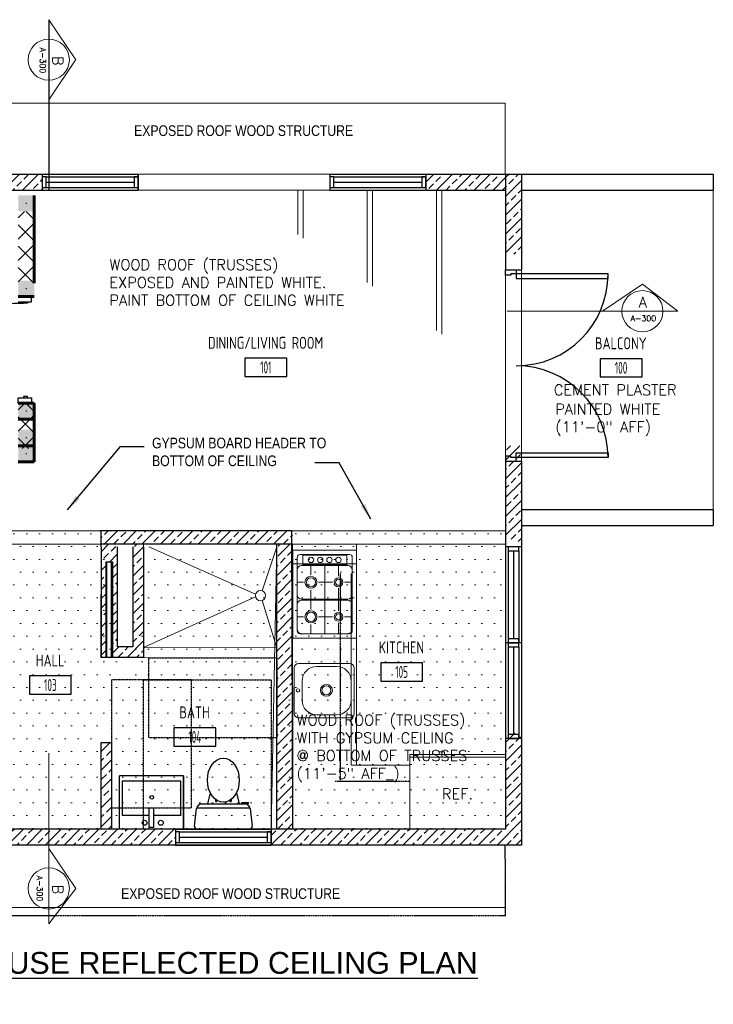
# Model space of a CAD drawing. Header units: inches. Extents: x -3803 to 30720, y -3756 to 4522.
# Tile 7 of 52: x 29228 to 29489, y -302 to 68. Entities that reach past the tile are written whole.
import ezdxf
from ezdxf.enums import TextEntityAlignment as Align

# ---------------------------------------------------------------- set-up
doc = ezdxf.new("R2010")
doc.units = ezdxf.units.IN
doc.header["$LTSCALE"] = 0.011
doc.header["$MEASUREMENT"] = 0
doc.linetypes.add('DASHED', pattern=[0.75, 0.5, -0.25])
doc.linetypes.add('DASHED2', pattern=[0.375, 0.25, -0.125])
doc.layers.get('0').update_dxf_attribs({"linetype": 'CONTINUOUS'})
for name, color, linetype, lineweight in [('A-DETL-GENF', 92, 'CONTINUOUS', 9), ('A-WALL', 113, 'CONTINUOUS', 18), ('A-WALL-PATT', 111, 'CONTINUOUS', 60), ('DIM', 4, 'CONTINUOUS', 13), ('I-FURN', 2, 'CONTINUOUS', 9)]:
    doc.layers.add(name, color=color, linetype=linetype, lineweight=lineweight)
for name, color, linetype in [('a-door', 2, 'CONTINUOUS'), ('FHA', 8, 'DASHED2'), ('FIXT', 8, 'CONTINUOUS'), ('G-SYMB', 1, 'CONTINUOUS'), ('Hatch-ExisWalls', 123, 'CONTINUOUS'), ('roof', 8, 'DASHED'), ('TEXT', 2, 'CONTINUOUS'), ('Walls', 5, 'CONTINUOUS')]:
    doc.layers.add(name, color=color, linetype=linetype)
doc.styles.add('LAR', font='arial.ttf', dxfattribs={"height": 0.25})
doc.styles.add('MED', font='archstyl.shx', dxfattribs={"width": 0.8, "height": 0.125})
doc.dimstyles.new('Copy of STANDARD', dxfattribs={"dimtxt": 8, "dimasz": 3, "dimexe": 3, "dimexo": 3, "dimgap": 3, "dimtad": 1, "dimrnd": 1, "dimzin": 3, "dimdsep": 46, "dimlunit": 4, "dimtxsty": 'Standard', "dimblk": 'ARCHTICK', "dimcen": 3, "dimdle": 3, "dimadec": 0, "dimazin": 0, "dimtfac": 1, "dimtix": 1, "dimtofl": 0, "dimtmove": 1, "dimatfit": 3, "dimfxl": 3, "dimtolj": 1, "dimtzin": 0, "dimlwd": -1, "dimlwe": -1, "dimarcsym": 0})
pattern_1 = [(45, (-22.0607, -2738.15), (-3.5355339, 3.5355339), []), (45, (-18.525, -2738.15), (-3.5355339, 3.5355339), [2.5, -1.25])]

# ---------------------------------------------------------------- blocks, each defined once
blk = doc.blocks.new('Refrigerator-2 door - 36 in top')
for p, q in [((0, -26.999999), (36, -26.999999)), ((11, -27.999999), (11, -28.999999)), ((11, -28.999999), (13, -28.999999)), ((12, -26.999999), (12, -28.999999)), ((13, -28.999999), (13, -27.999999))]:
    blk.add_line(p, q)
blk.add_lwpolyline([(0, -27.999999), (0, 0), (36, 0), (36, -27.999999)], close=True)
blk = doc.blocks.new('*U7')
for points in [[(0, 0), (1.5, 0), (1.5, 2), (2, 2), (2, 4), (0, 4)], [(72, 0), (70.5, 0), (70.5, 2), (70, 2), (70, 4), (72, 4)]]:
    blk.add_lwpolyline(points)
for points in [[(3.25, 0), (3.25, -34.5), (1.5, -34.5), (1.5, 0)], [(68.75, 0), (68.75, -34.5), (70.5, -34.5), (70.5, 0)]]:
    blk.add_lwpolyline(points, close=True)
for centre, start, end in [((1.5, 0), 270, 0), ((70.5, 0), 180, 270)]:
    blk.add_arc(centre, 34.5, start, end)
blk = doc.blocks.new('AINC-ROOMID')
at = {"layer": 'G-SYMB'}
blk.add_lwpolyline([(-0.247, -0.352), (0.253, -0.352), (0.253, -0.161), (-0.247, -0.161)], close=True, dxfattribs=at)
at = {"layer": 'G-SYMB', "color": 4, "linetype": 'Continuous', "style": 'MED', "oblique": -180, "text_generation_flag": 6}
for tag, p in [('%%UROOM-ID', (0, 0.209)), ('%%USPAN', (0, 0))]:
    blk.add_attdef(tag, text='', height=0.125, rotation=180, dxfattribs=at).set_placement(p, align=Align.MIDDLE)
at = {"layer": 'G-SYMB', "color": 4, "linetype": 'Continuous', "style": 'MED', "text_generation_flag": 6, "width": 0.75}
blk.add_attdef('R-NUM', text='', height=0.125, rotation=180, dxfattribs=at).set_placement((0.003, -0.256), align=Align.MIDDLE)
blk = doc.blocks.new('_ArchTick')
at = {"color": 0, "linetype": 'ByBlock', "const_width": 0.15}
blk.add_lwpolyline([(-0.5, -0.5), (0.5, 0.5)], dxfattribs=at)
blk = doc.blocks.new('AINC-TITLE')
at = {"layer": 'G-SYMB', "color": 4, "linetype": 'Continuous', "style": 'MED', "width": 0.75}
blk.add_text('SCALE:', height=0.125, dxfattribs=at).set_placement((-0.8802, -0.3073))
at = {"layer": 'G-SYMB', "color": 1, "linetype": 'Continuous', "style": 'LAR'}
blk.add_attdef('%%UDRAWING-TITLE', (-0.8951, -0.0717), '', height=0.1875, dxfattribs=at)
at = {"layer": 'G-SYMB', "color": 4, "linetype": 'Continuous', "style": 'MED', "width": 0.75}
blk.add_attdef('SCALE', (-0.2765, -0.3036), '', height=0.125, dxfattribs=at)
blk = doc.blocks.new('A$C6F230B04')
at = {"ltscale": 48}
for p, q in [((0.99, 26.61), (20.75, 26.61)), ((0.82, 18.91), (0, 25.49)), ((21.74, 25.49), (20.91, 18.91)), ((20.8, 18.63), (0.95, 18.63)), ((2.04, 17.13), (1.03, 18.41)), ((3.98, 16.63), (1.48, 16.63)), ((19.7, 17.13), (2.04, 17.13)), ((5.96, 13), (4.9, 17.13)), ((15.78, 13), (16.84, 17.13)), ((20.71, 18.41), (19.7, 17.13))]:
    blk.add_line(p, q, dxfattribs=at)
for p, q in [((1.48, 17.13), (1.48, 16.63)), ((1.87, 17.13), (1.5, 17.13)), ((3.98, 17.13), (3.98, 16.63)), ((7.9, 15.45), (7.9, 16.08)), ((8.15, 16.33), (8.15, 16.33)), ((8.4, 15.8), (8.4, 16.08)), ((13.34, 15.8), (13.34, 16.08)), ((13.59, 16.33), (13.59, 16.33)), ((13.84, 15.45), (13.84, 16.08))]:
    blk.add_line(p, q)
for centre in [(8.15, 16.09), (13.59, 16.09)]:
    blk.add_circle(centre, 0.125)
for centre, start, end in [((0.99, 25.61), 90, 187.1438), ((20.75, 25.61), 352.8562, 90), ((1.82, 19.03), 187.1438, 218.2232), ((19.92, 19.03), 321.7768, 352.8562)]:
    blk.add_arc(centre, 1, start, end, dxfattribs=at)
for centre, start, end in [((8.15, 16.08), 90, 180), ((8.15, 16.08), 0, 90), ((13.59, 16.08), 90, 180), ((13.59, 16.08), 0, 90)]:
    blk.add_arc(centre, 0.25, start, end)
blk.add_ellipse((10.87, 8.25), major_axis=(0, 8.29), ratio=0.724165)
blk = doc.blocks.new('2')
at = {"layer": 'A-DETL-GENF'}
h = blk.add_hatch(color=253, dxfattribs=at)
h.paths.add_polyline_path([(-3.08, 95.62), (-0.25, 95.62), (-0.25, 101.62), (-6.25, 101.62), (-6.25, 95.62), (-3.13, 95.62)], flags=0)
h.paths.add_polyline_path([(-3.25, 98.38), (-3.37, 98.41), (-3.46, 98.5), (-3.49, 98.56), (-3.49, 98.69), (-3.42, 98.8), (-3.37, 98.84), (-3.25, 98.87), (-3.13, 98.84), (-3.04, 98.75), (-3.01, 98.69), (-3.01, 98.56), (-3.08, 98.45), (-3.13, 98.41)], flags=0)
for points in [[(-3.25, 98.38), (-3.13, 98.41), (-3.04, 98.5), (-3.01, 98.56), (-3.01, 98.69), (-3.08, 98.8), (-3.13, 98.84), (-3.25, 98.87), (-3.37, 98.84), (-3.46, 98.75), (-3.49, 98.69), (-3.49, 98.56), (-3.42, 98.45), (-3.37, 98.41)], [(-3.25, 66.38), (-3.13, 66.41), (-3.04, 66.5), (-3.01, 66.56), (-3.01, 66.69), (-3.08, 66.8), (-3.13, 66.84), (-3.25, 66.87), (-3.37, 66.84), (-3.46, 66.75), (-3.49, 66.69), (-3.49, 66.56), (-3.42, 66.45), (-3.37, 66.41)], [(-3.25, 20.38), (-3.13, 20.41), (-3.04, 20.5), (-3.01, 20.56), (-3.01, 20.69), (-3.08, 20.8), (-3.13, 20.84), (-3.25, 20.87), (-3.37, 20.84), (-3.46, 20.75), (-3.49, 20.69), (-3.49, 20.56), (-3.42, 20.45), (-3.37, 20.41)], [(-3.25, 10.38), (-3.13, 10.41), (-3.04, 10.5), (-3.01, 10.56), (-3.01, 10.69), (-3.08, 10.8), (-3.13, 10.84), (-3.25, 10.87), (-3.37, 10.84), (-3.46, 10.75), (-3.49, 10.69), (-3.49, 10.56), (-3.42, 10.45), (-3.37, 10.41)], [(-3.25, 4.38), (-3.13, 4.41), (-3.04, 4.5), (-3.01, 4.56), (-3.01, 4.69), (-3.08, 4.8), (-3.13, 4.84), (-3.25, 4.87), (-3.37, 4.84), (-3.46, 4.75), (-3.49, 4.69), (-3.49, 4.56), (-3.42, 4.45), (-3.37, 4.41)]]:
    blk.add_hatch(color=7, dxfattribs=at).paths.add_polyline_path(points, flags=0)
h = blk.add_hatch(color=253, dxfattribs=at)
h.paths.add_polyline_path([(-3.08, 63.62), (-0.25, 63.62), (-0.25, 69.63), (-6.25, 69.63), (-6.25, 63.62), (-3.13, 63.62)], flags=0)
h.paths.add_polyline_path([(-3.25, 66.38), (-3.37, 66.41), (-3.46, 66.5), (-3.49, 66.56), (-3.49, 66.69), (-3.42, 66.8), (-3.37, 66.84), (-3.25, 66.87), (-3.13, 66.84), (-3.04, 66.75), (-3.01, 66.69), (-3.01, 66.56), (-3.08, 66.45), (-3.13, 66.41)], flags=0)
h = blk.add_hatch(color=253, dxfattribs=at)
h.paths.add_polyline_path([(-3.08, 17.62), (-0.25, 17.62), (-0.25, 23.62), (-6.25, 23.62), (-6.25, 17.62), (-3.13, 17.62)], flags=0)
h.paths.add_polyline_path([(-3.25, 20.38), (-3.37, 20.41), (-3.46, 20.5), (-3.49, 20.56), (-3.49, 20.69), (-3.42, 20.8), (-3.37, 20.84), (-3.25, 20.87), (-3.13, 20.84), (-3.04, 20.75), (-3.01, 20.69), (-3.01, 20.56), (-3.08, 20.45), (-3.13, 20.41)], flags=0)
h = blk.add_hatch(color=253, dxfattribs=at)
h.paths.add_polyline_path([(-3.08, 7.62), (-0.25, 7.62), (-0.25, 13.62), (-6.25, 13.62), (-6.25, 7.62), (-3.13, 7.62)], flags=0)
h.paths.add_polyline_path([(-3.25, 10.38), (-3.37, 10.41), (-3.46, 10.5), (-3.49, 10.56), (-3.49, 10.69), (-3.42, 10.8), (-3.37, 10.84), (-3.25, 10.87), (-3.13, 10.84), (-3.04, 10.75), (-3.01, 10.69), (-3.01, 10.56), (-3.08, 10.45), (-3.13, 10.41)], flags=0)
h = blk.add_hatch(color=253, dxfattribs=at)
h.paths.add_polyline_path([(-3.08, 1.62), (-0.25, 1.62), (-0.25, 7.62), (-6.25, 7.62), (-6.25, 1.62), (-3.13, 1.62)], flags=0)
h.paths.add_polyline_path([(-3.25, 4.38), (-3.37, 4.41), (-3.46, 4.5), (-3.49, 4.56), (-3.49, 4.69), (-3.42, 4.8), (-3.37, 4.84), (-3.25, 4.87), (-3.13, 4.84), (-3.04, 4.75), (-3.01, 4.69), (-3.01, 4.56), (-3.08, 4.45), (-3.13, 4.41)], flags=0)
at = {"layer": 'A-WALL-PATT', "lineweight": 9}
h = blk.add_hatch(dxfattribs=at)
h.set_pattern_fill('FP_1', color=256, style=0, pattern_type=2)
h.set_pattern_definition([(45, (-4.625, -144), (-4.00647, 4.00647), []), (135, (-4.625, -144), (-4.00647, -4.00647), [])])
h.paths.add_polyline_path([(-2.52, 9.51), (-2.66, 9.59), (-2.74, 9.73), (-2.74, 9.89), (-2.66, 10.03), (-2.52, 10.11), (-2.36, 10.11), (-2.22, 10.03), (-2.14, 9.89), (-2.14, 9.73), (-2.22, 9.59), (-2.36, 9.51)], flags=16)
h.paths.add_polyline_path([(-2.36, 31.89), (-2.52, 31.89), (-2.66, 31.97), (-2.74, 32.11), (-2.74, 32.27), (-2.66, 32.41), (-2.52, 32.49), (-2.36, 32.49), (-2.22, 32.41), (-2.14, 32.27), (-2.14, 32.11), (-2.22, 31.97)])
h.paths.add_polyline_path([(-2.44, 75.5), (-2.59, 75.54), (-2.71, 75.66), (-2.74, 75.73), (-2.74, 75.89), (-2.66, 76.03), (-2.59, 76.08), (-2.44, 76.12), (-2.28, 76.08), (-2.17, 75.97), (-2.14, 75.89), (-2.14, 75.73), (-2.22, 75.59), (-2.28, 75.54)], flags=16)
h.paths.add_polyline_path([(-2.44, 89.87), (-2.59, 89.92), (-2.71, 90.03), (-2.74, 90.11), (-2.74, 90.27), (-2.66, 90.41), (-2.59, 90.46), (-2.44, 90.5), (-2.28, 90.46), (-2.17, 90.34), (-2.14, 90.27), (-2.14, 90.11), (-2.22, 89.97), (-2.28, 89.92)], flags=16)
h.paths.add_polyline_path([(-2.44, 97.5), (-2.59, 97.54), (-2.71, 97.66), (-2.74, 97.73), (-2.74, 97.89), (-2.66, 98.03), (-2.59, 98.08), (-2.44, 98.12), (-2.28, 98.08), (-2.17, 97.97), (-2.14, 97.89), (-2.14, 97.73), (-2.22, 97.59), (-2.28, 97.54)])
h.paths.add_polyline_path([(-6.25, 68.62), (-0.25, 68.62), (-0.25, 95.62), (-6.25, 95.62)])
h.paths.add_polyline_path([(-0.25, 23.62), (-6.25, 23.62), (-6.25, 6.62), (-0.25, 6.62)])
at = {"color": 8}
for p, q in [((96.75, -29.37), (120.75, -29.37)), ((120.81, -112.38), (120.75, -29.37)), ((110.13, -31.57), (96.84, -31.57)), ((96.84, -31.57), (96.84, -62.88)), ((96.84, -64.64), (96.84, -31.57)), ((96.84, -31.57), (120.81, -31.57)), ((96.84, -31.57), (96.84, -62.88)), ((96.84, -64.64), (96.84, -31.57)), ((99.59, -33.22), (118.06, -33.22)), ((96.84, -36.71), (120.84, -36.71)), ((98.49, -34.33), (98.49, -39.01)), ((100.56, -33.5), (117.09, -33.5)), ((100.56, -33.5), (100.56, -37.08)), ((117.09, -37.08), (117.09, -33.5)), ((119.16, -39.01), (119.16, -34.33)), ((120.81, -36.71), (120.81, -69.78)), ((98.49, -48.33), (98.49, -39.01)), ((100.14, -37.36), (100.56, -37.36)), ((117.09, -37.08), (100.56, -37.08)), ((117.09, -37.36), (100.56, -37.36)), ((103.66, -37.36), (103.66, -40.86)), ((108.82, -37.36), (108.82, -49.99)), ((113.99, -37.36), (113.99, -41.44)), ((117.51, -37.36), (117.09, -37.36)), ((119.16, -39.01), (119.16, -48.33)), ((98.49, -43.67), (100.84, -43.67)), ((111.76, -43.67), (106.47, -43.67)), ((119.16, -43.67), (116.23, -43.67)), ((103.66, -49.99), (103.66, -46.49)), ((113.99, -49.99), (113.99, -45.91)), ((98.49, -48.33), (98.49, -61.88)), ((100.14, -49.99), (108.82, -49.99)), ((100.14, -50.36), (100.56, -50.36)), ((117.09, -50.36), (100.56, -50.36)), ((103.66, -50.36), (103.66, -53.86)), ((117.51, -49.99), (108.82, -49.99)), ((108.82, -50.36), (108.82, -62.99)), ((113.99, -50.36), (113.99, -54.44)), ((117.51, -50.36), (117.09, -50.36)), ((119.16, -61.88), (119.16, -48.33)), ((98.49, -61.33), (98.49, -52.01)), ((119.16, -52.01), (119.16, -61.33)), ((98.49, -56.67), (100.84, -56.67)), ((111.76, -56.67), (106.47, -56.67)), ((113.99, -62.99), (113.99, -58.91)), ((119.16, -56.67), (116.23, -56.67)), ((103.66, -62.99), (103.66, -59.49)), ((96.84, -64.64), (120.81, -64.64)), ((99.59, -62.99), (118.06, -62.99)), ((100.14, -62.99), (108.82, -62.99)), ((117.51, -62.99), (108.82, -62.99)), ((118.75, -112.38), (140.75, -112.38))]:
    blk.add_line(p, q, dxfattribs=at)
at = {"color": 1}
for p, q in [((82.85, -48.18), (42.82, -30.37)), ((85.32, -46.87), (90.81, -30.37)), ((40.82, -68.22), (82.85, -49.2)), ((85.34, -50.52), (90.8, -68.36)), ((90.81, -68.36), (40.82, -68.22)), ((90.81, -72.1), (40.82, -71.96))]:
    blk.add_line(p, q, dxfattribs=at)
at = {"color": 8}
for centre, radius in [((103.66, -35.29), 1.02), ((107.13, -35.29), 1.02), ((110.6, -35.29), 1.02), ((113.99, -35.29), 1.02), ((103.66, -43.67), 2.26), ((103.66, -43.67), 1.71), ((113.99, -43.67), 1.68), ((113.99, -43.67), 1.13), ((103.66, -56.67), 2.26), ((103.66, -56.67), 1.71), ((113.99, -56.67), 1.68), ((113.99, -56.67), 1.13)]:
    blk.add_circle(centre, radius, dxfattribs=at)
at = {"color": 1}
blk.add_circle((84.71, -48.7), 1.93, dxfattribs=at)
at = {"color": 8}
for centre, radius, start, end in [((99.59, -34.33), 1.1, 90, 180), ((118.06, -34.33), 1.1, 0, 90), ((100.14, -39.01), 1.65, 90, 180), ((117.51, -39.01), 1.65, 0, 90), ((100.14, -48.33), 1.65, 180, 270), ((100.14, -52.01), 1.65, 90, 180), ((117.51, -48.33), 1.65, 270, 0), ((117.51, -52.01), 1.65, 0, 90), ((100.14, -61.33), 1.65, 180, 270), ((99.59, -61.88), 1.1, 180, 270), ((117.51, -61.33), 1.65, 270, 0), ((118.06, -61.88), 1.1, 270, 0)]:
    blk.add_arc(centre, radius, start, end, dxfattribs=at)
at = {"layer": 'a-door', "color": 2, "linetype": 'Continuous', "lineweight": -3}
for p, q in [((-1.25, 61.63), (-1.25, 63.62)), ((-6.25, 61.63), (-1.25, 61.63)), ((-4.25, 61.13), (-4.25, 61.63)), ((-4.25, 61.63), (-2.75, 61.63)), ((-2.75, 61.13), (-4.25, 61.13)), ((-2.75, 61.63), (-2.75, 61.13))]:
    blk.add_line(p, q, dxfattribs=at)
at = {"layer": 'a-door'}
for p, q in [((52.75, -136.38), (88.75, -136.38)), ((54.25, -137.38), (88.75, -137.38))]:
    blk.add_line(p, q, dxfattribs=at)
at = {"layer": 'a-door', "color": 2, "linetype": 'Continuous', "lineweight": -3}
for points in [[(-2.75, 25.63), (-2.75, 26.13), (-4.25, 26.13), (-4.25, 25.63)], [(-1.25, 25.63), (-1.25, 23.62), (-6.25, 23.62), (-6.25, 25.63)], [(28.69, -71.96), (26.94, -71.96), (26.94, -35.96), (28.69, -35.96)]]:
    blk.add_lwpolyline(points, close=True, dxfattribs=at)
at = {"layer": 'a-door', "color": 2, "linetype": 'Continuous', "lineweight": -3, "extrusion": (0, 0, -1)}
blk.add_arc((5.83, 24.62), 36.54, 4.7212, 92.4814, dxfattribs=at)
at = {"layer": 'A-WALL', "lineweight": 60}
for p, q in [((-0.25, 101.62), (-0.25, 68.62)), ((-0.25, 63.62), (-6.25, 63.62)), ((-6.25, 23.62), (-0.25, 23.62)), ((-6.25, 23.62), (-0.25, 23.62)), ((-0.25, 23.62), (-0.25, 1.62)), ((-6.25, 17.62), (-0.25, 17.62)), ((-6.25, 7.62), (-0.25, 7.62)), ((-6.25, 1.62), (-0.25, 1.62))]:
    blk.add_line(p, q, dxfattribs=at)
at = {"layer": 'FHA', "ltscale": 25}
blk.add_lwpolyline([(42.81, -72.1), (90.81, -72.1), (90.81, -102.1), (42.81, -102.1), (42.81, -72.1)], dxfattribs=at)
for points in [[(28.78, -80.38), (28.78, -128.38), (58.78, -128.38), (58.78, -80.38)], [(88.75, -136.38), (40.75, -136.38), (40.75, -80.38), (88.75, -80.38)]]:
    blk.add_lwpolyline(points, close=True, dxfattribs=at)
at = {"layer": 'FIXT'}
for p, q in [((55.75, -116.38), (31.75, -116.38)), ((31.75, -136.38), (31.75, -116.38)), ((55.75, -116.38), (55.75, -136.38)), ((55.75, -136.38), (55.75, -116.38)), ((54.75, -118.38), (32.75, -118.38)), ((32.75, -118.38), (32.75, -131.13)), ((54.75, -131.13), (54.75, -118.38)), ((42.95, -135.79), (42.95, -128.35)), ((42.95, -128.35), (44.55, -128.35)), ((44.55, -128.35), (44.55, -135.79)), ((32.75, -131.13), (42.95, -131.13)), ((44.55, -131.13), (54.75, -131.13)), ((44.55, -135.79), (42.95, -135.79))]:
    blk.add_line(p, q, dxfattribs=at)
for centre, radius in [((43.86, -124.45), 0.687), ((41.18, -134.01), 0.915), ((47.27, -134.01), 0.915)]:
    blk.add_circle(centre, radius, dxfattribs=at)
at = {"layer": 'I-FURN', "color": 8}
for p, q in [((97.37, -75.84), (97.37, -92.93)), ((99.03, -74.18), (118.22, -74.18)), ((105.82, -75.29), (113.26, -75.29)), ((119.87, -75.84), (119.87, -92.92)), ((100.31, -87.96), (100.31, -80.8)), ((118.77, -80.8), (118.77, -87.96)), ((99.03, -94.58), (118.22, -94.58)), ((113.26, -93.48), (105.82, -93.48))]:
    blk.add_line(p, q, dxfattribs=at)
for centre, radius in [((98.78, -84.3), 0.654), ((109.45, -84.24), 2.26), ((109.45, -84.24), 1.68)]:
    blk.add_circle(centre, radius, dxfattribs=at)
for centre, radius, start, end in [((99.03, -75.84), 1.65, 90, 180), ((105.82, -80.8), 5.51, 90, 180), ((113.26, -80.8), 5.51, 0, 90), ((118.22, -75.84), 1.65, 0, 90), ((105.82, -87.96), 5.51, 180, 270), ((113.26, -87.96), 5.51, 270, 0), ((99.03, -92.92), 1.65, 180, 270), ((118.22, -92.92), 1.65, 270, 0)]:
    blk.add_arc(centre, radius, start, end, dxfattribs=at)
at = {"layer": 'roof', "ltscale": 53}
for p, q in [((114.81, -118.38), (114.81, -40.38)), ((112.75, -118.38), (140.75, -118.38))]:
    blk.add_line(p, q, dxfattribs=at)
at = {"layer": 'Walls'}
for p, q in [((96.53, -24.37), (24.53, -24.37)), ((24.82, -30.37), (24.82, -24.37)), ((96.81, -136.38), (96.53, -24.37)), ((96.75, -29.37), (24.82, -29.37)), ((90.81, -136.38), (90.81, -29.37)), ((90.81, -136.38), (90.81, -29.37)), ((96.81, -136.38), (96.75, -29.37)), ((24.82, -30.37), (24.82, -68.96)), ((30.82, -30.37), (30.82, -67.96)), ((36.82, -30.37), (36.82, -67.96)), ((40.82, -30.37), (40.82, -71.96)), ((24.82, -35.96), (24.82, -71.96)), ((26.57, -35.96), (26.57, -71.96)), ((26.57, -35.96), (29.07, -35.96)), ((29.07, -35.96), (29.07, -71.96)), ((36.82, -67.96), (30.82, -67.96)), ((26.57, -71.96), (24.82, -71.96)), ((30.82, -71.96), (29.07, -71.96)), ((40.82, -71.96), (30.82, -71.96)), ((24.75, -103.96), (24.75, -136.38)), ((28.75, -103.96), (24.75, -103.96)), ((28.75, -103.96), (28.75, -136.38))]:
    blk.add_line(p, q, dxfattribs=at)
at = {"layer": 'FIXT', "rotation": 180}
blk.add_blockref('A$C6F230B04', (81.62, -109.76), dxfattribs=at)
at = {"layer": 'TEXT', "color": 2, "insert": (152.84, -121.18), "char_height": 4.0007, "width": 137.2543, "attachment_point": 1}
blk.add_mtext('{\\Fromans|c0;REF.}', dxfattribs=at)
blk = doc.blocks.new('rcp')
h = blk.add_hatch()
h.set_pattern_fill('DOTS', color=1, scale=77)
h.paths.add_polyline_path([(27620.23, 2644.72), (27716.23, 2644.58), (27716.23, 2606.84), (27720.23, 2606.84), (27720.23, 2619.84), (27756.3, 2619.84), (27763.23, 2563.84), (27766.23, 2563.84), (27774.3, 2613.84), (27822.29, 2613.84), (27820.23, 2507.84), (27760.23, 2507.84), (27760.23, 2547.25), (27756.23, 2547.25), (27756.23, 2507.84), (27720.23, 2507.84), (27720.23, 2580.84), (27716.23, 2580.84), (27716.23, 2507.63), (27620.23, 2507.84)])
h = blk.add_hatch()
h.set_pattern_fill('DOTS', color=1, scale=77)
h.paths.add_polyline_path([(27828.01, 2619.84), (27908.23, 2619.84), (27908.23, 2507.84), (27826.23, 2507.84)])
at = {"color": 1, "ltscale": 10}
for p, q in [((27736.68, 2811.84), (27736.68, 2747.72)), ((27736.68, 2811.84), (27746.89, 2796.8)), ((27736.68, 2781.8), (27746.89, 2796.84)), ((27944.59, 2702.35), (27959.63, 2712.56)), ((27959.63, 2712.56), (27972.94, 2702.35)), ((27908.83, 2702.35), (27972.94, 2702.35)), ((27951.88, 2702.35), (27967.34, 2702.35)), ((27736.68, 2536.31), (27736.68, 2472.19)), ((27736.68, 2500.54), (27746.89, 2485.5)), ((27746.89, 2485.5), (27736.68, 2472.19))]:
    blk.add_line(p, q, dxfattribs=at)
at = {"color": 1}
for p, q in [((27908.08, 2780.45), (27620.9, 2780.45)), ((27908.08, 2753.84), (27908.08, 2780.45)), ((27770.23, 2753.84), (27842.23, 2753.84)), ((27770.23, 2747.84), (27842.23, 2747.84)), ((27830.23, 2747.84), (27830.23, 2731.2)), ((27832.23, 2747.84), (27832.23, 2729.81)), ((27856.23, 2747.84), (27856.23, 2713.17)), ((27858.23, 2747.84), (27858.23, 2711.79)), ((27882.23, 2747.84), (27882.23, 2695.15)), ((27884.23, 2747.84), (27884.23, 2693.76)), ((27986.23, 2747.84), (27986.23, 2627.84)), ((27908.23, 2717.84), (27908.23, 2645.84)), ((27914.23, 2717.84), (27914.23, 2681.84)), ((27914.23, 2681.84), (27914.23, 2645.84)), ((27756.3, 2614.84), (27720.23, 2614.84)), ((27828.02, 2614.84), (27908.23, 2614.84)), ((27908.11, 2478.38), (27908.11, 2501.84)), ((27620.35, 2478.38), (27908.11, 2478.38))]:
    blk.add_line(p, q, dxfattribs=at)
at = {"color": 8}
for p, q in [((27828.01, 2619.84), (27874.01, 2619.84)), ((27850.23, 2531.84), (27850.23, 2603.84)), ((27850.23, 2531.84), (27872.23, 2531.84))]:
    blk.add_line(p, q, dxfattribs=at)
at = {"color": 1}
for points in [[(27620.23, 2645.84), (27716.23, 2645.84), (27716.23, 2606.84), (27720.23, 2606.84), (27720.23, 2619.84), (27756.3, 2619.84), (27756.23, 2572.25), (27772.3, 2572.25), (27772.3, 2614.84), (27822.29, 2614.84), (27820.23, 2507.84), (27760.23, 2507.84), (27760.23, 2540.25), (27756.23, 2540.25), (27756.23, 2507.84), (27720.23, 2507.84), (27720.23, 2568.84), (27716.23, 2568.84), (27716.23, 2507.63), (27620.23, 2507.84), (27620.23, 2645.84)], [(27828.01, 2619.84), (27908.23, 2619.84), (27908.23, 2507.84), (27828.29, 2507.84), (27828.01, 2619.84)]]:
    blk.add_lwpolyline(points, dxfattribs=at)
at = {"color": 1, "ltscale": 10}
for centre in [(27736.68, 2796.82), (27959.61, 2702.35), (27736.68, 2485.52)]:
    blk.add_circle(centre, 7.73, dxfattribs=at)
at = {"layer": 'a-door'}
for p, q in [((27734.23, 2753.84), (27770.23, 2753.84)), ((27735.73, 2752.84), (27770.23, 2752.84)), ((27842.23, 2753.84), (27878.23, 2753.84)), ((27843.73, 2752.84), (27878.23, 2752.84)), ((27735.73, 2750.84), (27768.73, 2750.84)), ((27735.73, 2748.84), (27770.23, 2748.84)), ((27843.73, 2750.84), (27876.73, 2750.84)), ((27843.73, 2748.84), (27878.23, 2748.84)), ((27734.23, 2747.84), (27770.23, 2747.84)), ((27842.23, 2747.84), (27878.23, 2747.84)), ((27908.23, 2613.84), (27908.23, 2577.84)), ((27909.23, 2612.34), (27909.23, 2577.84)), ((27911.23, 2612.34), (27911.23, 2579.34)), ((27913.23, 2612.34), (27913.23, 2577.84)), ((27914.23, 2613.84), (27914.23, 2577.84)), ((27908.23, 2577.84), (27908.23, 2541.84)), ((27914.23, 2577.84), (27914.23, 2541.84)), ((27909.23, 2576.34), (27909.23, 2541.84)), ((27911.23, 2576.34), (27911.23, 2543.34)), ((27913.23, 2576.34), (27913.23, 2541.84)), ((27784.23, 2507.84), (27820.23, 2507.84)), ((27785.73, 2506.84), (27820.23, 2506.84)), ((27785.73, 2504.84), (27818.73, 2504.84)), ((27784.23, 2501.84), (27820.23, 2501.84)), ((27785.73, 2502.84), (27820.23, 2502.84))]:
    blk.add_line(p, q, dxfattribs=at)
for points in [[(27734.23, 2748.84), (27735.73, 2748.84), (27735.73, 2752.84), (27734.23, 2752.84)], [(27768.73, 2748.84), (27770.23, 2748.84), (27770.23, 2752.84), (27768.73, 2752.84)], [(27842.23, 2748.84), (27843.73, 2748.84), (27843.73, 2752.84), (27842.23, 2752.84)], [(27876.73, 2748.84), (27878.23, 2748.84), (27878.23, 2752.84), (27876.73, 2752.84)], [(27909.23, 2613.84), (27909.23, 2612.34), (27913.23, 2612.34), (27913.23, 2613.84)], [(27909.23, 2579.34), (27909.23, 2577.84), (27913.23, 2577.84), (27913.23, 2579.34)], [(27909.23, 2577.84), (27909.23, 2576.34), (27913.23, 2576.34), (27913.23, 2577.84)], [(27909.23, 2543.34), (27909.23, 2541.84), (27913.23, 2541.84), (27913.23, 2543.34)], [(27784.23, 2502.84), (27785.73, 2502.84), (27785.73, 2506.84), (27784.23, 2506.84)], [(27818.73, 2502.84), (27820.23, 2502.84), (27820.23, 2506.84), (27818.73, 2506.84)]]:
    blk.add_lwpolyline(points, close=True, dxfattribs=at)
at = {"layer": 'FIXT'}
blk.add_line((27788.08, 2507.84), (27762.08, 2507.84), dxfattribs=at)
at = {"layer": 'Walls'}
for p, q in [((27614.23, 2753.84), (27734.23, 2753.84)), ((27734.23, 2753.84), (27734.23, 2747.84)), ((27770.23, 2747.84), (27770.23, 2753.84)), ((27770.23, 2753.84), (27770.23, 2747.84)), ((27842.23, 2753.84), (27842.23, 2747.84)), ((27842.23, 2753.84), (27842.23, 2747.84)), ((27878.23, 2753.84), (27914.23, 2753.84)), ((27878.23, 2753.84), (27878.23, 2747.84)), ((27908.23, 2753.84), (27908.23, 2717.84)), ((27914.23, 2753.84), (27914.23, 2717.84)), ((27914.23, 2753.84), (27986.23, 2753.84)), ((27986.23, 2753.84), (27986.23, 2747.84)), ((27620.23, 2747.84), (27734.23, 2747.84)), ((27878.23, 2747.84), (27908.23, 2747.84)), ((27914.23, 2747.84), (27986.23, 2747.84)), ((27908.23, 2717.84), (27914.23, 2717.84)), ((27914.23, 2645.84), (27908.23, 2645.84)), ((27908.23, 2645.84), (27908.23, 2613.84)), ((27914.23, 2645.84), (27914.23, 2613.84)), ((27914.23, 2627.84), (27986.23, 2627.84)), ((27986.23, 2627.84), (27986.23, 2621.84)), ((27914.23, 2621.84), (27986.23, 2621.84)), ((27914.23, 2613.84), (27908.23, 2613.84)), ((27914.23, 2577.84), (27908.23, 2577.84)), ((27914.23, 2577.84), (27908.23, 2577.84)), ((27908.23, 2543.84), (27908.23, 2507.84)), ((27914.23, 2541.84), (27908.23, 2541.84)), ((27914.23, 2543.84), (27914.23, 2501.84)), ((27908.23, 2507.84), (27620.23, 2507.84)), ((27784.23, 2507.84), (27784.23, 2501.84)), ((27820.23, 2507.84), (27820.23, 2501.84)), ((27914.23, 2501.84), (27614.23, 2501.84))]:
    blk.add_line(p, q, dxfattribs=at)
ref = blk.add_blockref('AINC-ROOMID', (27818.09, 2690.48), dxfattribs=dict(xscale=31.40809428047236, yscale=35.94597718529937, zscale=31.40809428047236))
ref.add_attrib('%%USPAN', 'DINING/LIVING ROOM', dxfattribs={"layer": 'G-SYMB', "color": 4, "linetype": 'Continuous', "height": 4.4932, "rotation": 180, "style": 'MED', "text_generation_flag": 6, "width": 0.873758}).set_placement((27818.09, 2690.48), align=Align.MIDDLE)
ref.add_attrib('R-NUM', '101', dxfattribs={"layer": 'G-SYMB', "color": 4, "linetype": 'Continuous', "height": 4.493, "rotation": 180, "style": 'MED', "text_generation_flag": 6, "width": 0.655319}).set_placement((27818.18, 2681.27), align=Align.MIDDLE)
ref = blk.add_blockref('AINC-ROOMID', (27951.51, 2690.29), dxfattribs=dict(xscale=31.40809428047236, yscale=35.94597718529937, zscale=31.40809428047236))
ref.add_attrib('%%USPAN', 'BALCONY', dxfattribs={"layer": 'G-SYMB', "color": 4, "linetype": 'Continuous', "height": 4.493, "rotation": 180, "style": 'MED', "text_generation_flag": 6, "width": 0.873758}).set_placement((27951.51, 2690.29), align=Align.MIDDLE)
ref.add_attrib('R-NUM', '100', dxfattribs={"layer": 'G-SYMB', "color": 4, "linetype": 'Continuous', "height": 4.493, "rotation": 180, "style": 'MED', "text_generation_flag": 6, "width": 0.655319}).set_placement((27951.6, 2681.08), align=Align.MIDDLE)
ref = blk.add_blockref('AINC-ROOMID', (27869.09, 2576.06), dxfattribs=dict(xscale=31.40809428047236, yscale=35.94597718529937, zscale=31.40809428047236))
ref.add_attrib('%%USPAN', 'KITCHEN', dxfattribs={"layer": 'G-SYMB', "color": 4, "linetype": 'Continuous', "height": 4.493, "rotation": 180, "style": 'MED', "text_generation_flag": 6, "width": 0.873758}).set_placement((27869.09, 2576.06), align=Align.MIDDLE)
ref.add_attrib('R-NUM', '105', dxfattribs={"layer": 'G-SYMB', "color": 4, "linetype": 'Continuous', "height": 4.493, "rotation": 180, "style": 'MED', "text_generation_flag": 6, "width": 0.655319}).set_placement((27869.18, 2566.85), align=Align.MIDDLE)
ref = blk.add_blockref('AINC-ROOMID', (27737.19, 2571.16), dxfattribs=dict(xscale=31.40809428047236, yscale=35.94597718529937, zscale=31.40809428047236))
ref.add_attrib('%%USPAN', 'HALL', dxfattribs={"layer": 'G-SYMB', "color": 4, "linetype": 'Continuous', "height": 4.493, "rotation": 180, "style": 'MED', "text_generation_flag": 6, "width": 0.873758}).set_placement((27737.19, 2571.16), align=Align.MIDDLE)
ref.add_attrib('R-NUM', '103', dxfattribs={"layer": 'G-SYMB', "color": 4, "linetype": 'Continuous', "height": 4.493, "rotation": 180, "style": 'MED', "text_generation_flag": 6, "width": 0.655319}).set_placement((27737.28, 2561.95), align=Align.MIDDLE)
ref = blk.add_blockref('AINC-ROOMID', (27791.43, 2551.65), dxfattribs=dict(xscale=31.40809428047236, yscale=35.94597718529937, zscale=31.40809428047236))
ref.add_attrib('%%USPAN', 'BATH', dxfattribs={"layer": 'G-SYMB', "color": 4, "linetype": 'Continuous', "height": 4.493, "rotation": 180, "style": 'MED', "text_generation_flag": 6, "width": 0.873758}).set_placement((27791.43, 2551.65), align=Align.MIDDLE)
ref.add_attrib('R-NUM', '104', dxfattribs={"layer": 'G-SYMB', "color": 4, "linetype": 'Continuous', "height": 4.493, "rotation": 180, "style": 'MED', "text_generation_flag": 6, "width": 0.655319}).set_placement((27791.52, 2542.44), align=Align.MIDDLE)
at = {"layer": 'a-door', "color": 2, "linetype": 'Continuous', "lineweight": -3, "rotation": 90}
blk.add_blockref('*U7', (27912.23, 2645.84), dxfattribs=at)
at = {"layer": 'DIM'}
blk.add_blockref('2', (27731.48, 2644.21), dxfattribs=at)
at = {"layer": 'DIM', "xscale": 43.66204933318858, "yscale": 43.66204933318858, "zscale": 43.66204933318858}
blk.add_blockref('AINC-TITLE', (27659.2, 2456.6), dxfattribs=at).add_auto_attribs({'%%UDRAWING-TITLE': '%%UMAIN MODULE HOUSE REFLECTED CEILING PLAN', 'SCALE': '1/4"=1\'-0"'})
at = {"layer": 'I-FURN', "color": 8, "xscale": -1, "rotation": 180}
blk.add_blockref('Refrigerator-2 door - 36 in top', (27872.23, 2507.84), dxfattribs=at)
at = {"layer": 'TEXT', "color": 2, "char_height": 4.0007, "width": 137.2543, "attachment_point": 1, "rotation": 270}
for insert in [(27742.11, 2798.26), (27742.11, 2486.96)]:
    blk.add_mtext('{\\Fromans|c0;B}', dxfattribs=dict(at, insert=insert))
at = {"layer": 'TEXT', "color": 2, "char_height": 4.0007, "width": 137.2543, "attachment_point": 1}
for s, insert in [('{\\fTechnic|b0|i0|c2|p2;EXPOSED ROOF WOOD STRUCTURE}', (27768.73, 2772.17)), ('{\\Fromans|c0;WOOD ROOF (TRUSSES)\\PEXPOSED AND PAINTED WHITE.\\PPAINT BOTTOM OF CEILING WHITE }', (27759.46, 2721.79)), ('{\\Fromans|c0;A}', (27958.17, 2707.79)), ('{\\Fromans|c0;CEMENT PLASTER}', (27926.36, 2674.79)), ('{\\Fromans|c0;PAINTED WHITE\\P(11\'-0" AFF)}', (27926.88, 2667.55)), ('{\\fTechnic|b0|i0|c2|p2;GYPSUM BOARD HEADER TO \\PBOTTOM OF CEILING}', (27775.46, 2654.83)), ('{\\Fromans|c0;WOOD ROOF (TRUSSES)\\PWITH GYPSUM CEILING \\P@ BOTTOM OF TRUSSES \\P(11\'-5" AFF_)}', (27829.73, 2550.75)), ('{\\fTechnic|b0|i0|c2|p2;EXPOSED ROOF WOOD STRUCTURE}', (27763.86, 2485.58))]:
    blk.add_mtext(s, dxfattribs=dict(at, insert=insert))
at = {"layer": 'TEXT', "color": 9, "ltscale": 10, "annotation_type": 0, "has_hookline": 1, "hookline_direction": 0, "text_width": 74.31}
blk.add_leader([(27743.69, 2627.78), (27763.65, 2651.59), (27772.46, 2651.59)], dimstyle='Copy of STANDARD', override={"dimasz": 6, "dimtad": 0}, dxfattribs=at)
at = {"layer": 'TEXT', "color": 9, "ltscale": 10}
blk.add_leader([(27857.6, 2624.29), (27845.69, 2645.44), (27836.55, 2645.44)], dimstyle='Copy of STANDARD', override={"dimasz": 6, "dimtad": 0}, dxfattribs=at)

msp = doc.modelspace()

# ---------------------------------------------------------------- hatches: boundary and pattern name
at = {"layer": 'Hatch-ExisWalls'}
h = msp.add_hatch(dxfattribs=at)
h.set_pattern_fill('ANSI33', color=4, scale=20)
h.set_pattern_definition([(45, (-22.0607, -2738.15), (-3.5355339, 3.5355339), []), (45, (-18.525, -2738.15), (-3.5355339, 3.5355339), [2.5, -1.25])])
h.paths.add_polyline_path([(29236.9392153, 9.9570957), (29188.9392153, 9.9570957), (29188.9392153, 3.957097), (29236.9392153, 3.9570957)])
h.paths.add_polyline_path([(29410.9392153, 9.9570957), (29380.9392153, 9.9570957), (29380.9392153, 3.9570965), (29410.9392153, 3.9570957)])
h = msp.add_hatch(dxfattribs=at)
h.set_pattern_fill('ANSI33', color=4, scale=20)
h.set_pattern_definition(pattern_1)
h.paths.add_polyline_path([(29416.9392153, -92.0429043), (29410.9392166, -92.0429043), (29410.9392166, -128.0429043), (29416.9392153, -128.0429043)])
h.paths.add_polyline_path([(29416.9392153, 9.9570957), (29410.9392153, 9.9570957), (29410.9392153, -20.0429043), (29416.9392153, -20.0429043)])
h = msp.add_hatch(dxfattribs=at)
h.set_pattern_fill('ANSI33', color=4, scale=20)
h.set_pattern_definition(pattern_1)
h.paths.add_polyline_path([(29222.9392153, -98.0429037), (29218.9392153, -98.042905), (29218.9392146, -137.0428566), (29222.9392124, -137.0428566)])
h.paths.add_polyline_path([(29122.9392153, -202.0429042), (29116.9392153, -202.0429042), (29116.9392153, -242.0429043), (29152.8892127, -242.0429043), (29152.883149, -236.0429043), (29122.9392153, -236.0429043)])
h.paths.add_polyline_path([(29122.9392153, -62.0429043), (29116.9392166, -62.0429043), (29116.9392153, -130.0429042), (29122.9392153, -130.0429042)])
edge = h.paths.add_edge_path()
edge.add_line((29330.9392124, -129.0623553), (29330.9392124, -129.0409551))
edge.add_line((29330.9392124, -129.0409551), (29325.3946369, -128.8601887))
edge.add_line((29325.3946369, -128.8601887), (29324.9392124, -180.1940537))
edge.add_arc((29325.6511917, -181.4979967), 1.4856588, 118.635434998, 215.649517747)
edge.add_arc((29324.5249784, -182.9163154), 0.5583498, 98.344369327, 402.107354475)
edge.add_line((29324.9392124, -182.5419297), (29324.9392124, -236.0429043))
edge.add_line((29324.9392124, -236.0429043), (29330.9392124, -236.0429043))
edge.add_line((29330.9392124, -236.0429043), (29330.9392153, -129.0623553))
edge.add_line((29330.9392153, -129.0623553), (29330.9392124, -129.0623553))
h = msp.add_hatch(dxfattribs=at)
h.set_pattern_fill('ANSI33', color=4, scale=20)
h.set_pattern_definition([(45, (-13.9135, -2738.15), (-3.5355339, 3.5355339), []), (45, (-10.378, -2738.15), (-3.5355339, 3.5355339), [2.5, -1.25])])
h.paths.add_polyline_path([(29330.9392124, -124.0409551), (29259.0047355, -124.0409551), (29259.0047355, -129.0409551), (29330.9392124, -129.0409551)])
h = msp.add_hatch(dxfattribs=at)
h.set_pattern_fill('ANSI33', color=4, scale=20)
h.set_pattern_definition([(45, (-2225.5955, -2603.8975), (-3.5355339, 3.5355339), []), (45, (-2222.06, -2603.8975), (-3.5355339, 3.5355339), [2.5, -1.25])])
h.paths.add_polyline_path([(29275.004627, -129.0409551), (29271.0047355, -129.0409551), (29271.0047355, -167.6274741), (29265.0047355, -167.6274741), (29265.0047355, -129.0409551), (29259.0047355, -129.0409551), (29259.0047355, -130.0409551), (29259.0047355, -168.6274741), (29259.0047355, -171.6274741), (29260.7547355, -171.6274741), (29260.7547355, -135.6274741), (29263.2547355, -135.6274741), (29263.2547355, -171.6274741), (29265.0047355, -171.6274741), (29275.0092478, -171.6274741)])
h = msp.add_hatch(dxfattribs=at)
h.set_pattern_fill('ANSI33', color=4, scale=20)
h.set_pattern_definition(pattern_1)
h.paths.add_polyline_path([(29222.9392124, -175.0428566), (29218.9392124, -175.0428566), (29218.9392153, -236.0429043), (29222.9392153, -236.0429043)])
h.paths.add_polyline_path([(29222.9392153, -236.0429043), (29218.9392153, -236.0429043), (29188.9392153, -236.0429043), (29188.9392153, -242.0429043), (29222.9392153, -242.0429043)])
h.paths.add_polyline_path([(29239.3835351, -236.0429043), (29222.9392153, -236.0429043), (29222.9392153, -242.0429043), (29239.3835351, -242.0429043)])
h.paths.add_polyline_path([(29258.9423278, -236.0429043), (29239.3835351, -236.0429043), (29239.3835351, -242.0429043), (29258.9392153, -242.0429043)])
h.paths.add_polyline_path([(29286.9392153, -236.0429043), (29264.7881806, -236.0429043), (29258.9423278, -236.0429043), (29258.9392153, -242.0429043), (29286.9392153, -242.0429043)])
h.paths.add_polyline_path([(29262.9423278, -203.546103), (29258.9423278, -203.6274741), (29258.9423278, -236.0429043), (29262.9423278, -236.0429043)])
h.paths.add_polyline_path([(29344.9392153, -236.0429043), (29322.9392153, -236.0429043), (29322.9392153, -242.0429043), (29344.9392153, -242.0429043)])
h.paths.add_polyline_path([(29380.9392153, -236.0429043), (29374.9392153, -236.0429043), (29344.9392153, -236.0429043), (29344.9392153, -242.0429043), (29380.9392153, -242.0429043)])
h.paths.add_polyline_path([(29152.9392153, -242.0429043), (29152.9392153, -236.0429043), (29152.883149, -236.0429043), (29152.8892127, -242.0429043)])
h = msp.add_hatch(dxfattribs=at)
h.set_pattern_fill('ANSI33', color=4, scale=20)
h.set_pattern_definition(pattern_1)
h.paths.add_polyline_path([(29416.9392153, -200.0429043), (29416.9392153, -194.0429023), (29416.9392153, -200.1056396), (29410.9392166, -199.9801691), (29410.9392166, -236.0429043), (29410.9392153, -236.0429043), (29380.9392153, -236.0429043), (29380.9392153, -242.0429043), (29416.9392153, -242.0429043)])

# ---------------------------------------------------------------- linework, layer by layer
at = {"color": 1, "ltscale": 10}
msp.add_line((29239.3835351, 67.9630588), (29239.3835351, 3.845211), dxfattribs=at)
at = {"layer": 'roof', "ltscale": 53}
for q in [(29410.8150524, -242.0429043), (29122.9392153, -268.6547756)]:
    msp.add_line((29410.9392153, -268.6547756), q, dxfattribs=at)

# ---------------------------------------------------------------- block references
at = {"layer": 'DIM'}
msp.add_blockref('rcp', (1502.7083147, -2743.8789467), dxfattribs=at)

# ---------------------------------------------------------------- texts
at = {"layer": 'TEXT', "color": 2, "char_height": 2.159637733, "width": 74.092047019, "attachment_point": 1, "rotation": 270}
for insert in [(29238.2454939, 57.4587506), (29237.0802664, -253.5497572)]:
    msp.add_mtext('{\\Fromans|c0;A-300}', dxfattribs=dict(at, insert=insert))
at = {"layer": 'TEXT', "color": 2, "insert": (29457.8501546, -43.1354448), "char_height": 2.159637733, "width": 74.092047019, "attachment_point": 1}
msp.add_mtext('{\\Fromans|c0;A-300}', dxfattribs=at)

doc.saveas('drawing.dxf')
